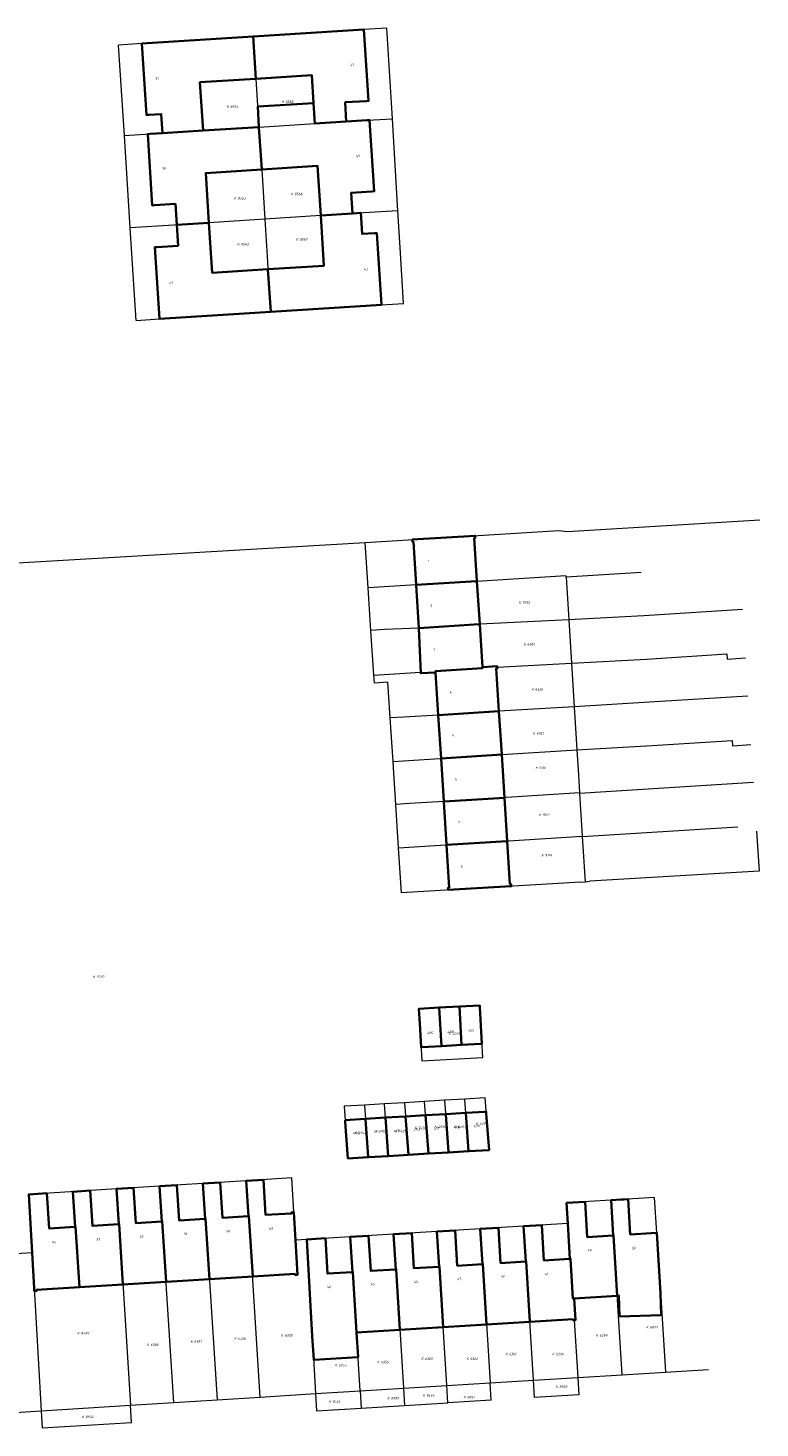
# Model space of a CAD drawing. Header units: metres. Extents: x 162165 to 162962, y 502542 to 503146.
# Tile 9 of 11: x 162840 to 162947, y 502557 to 502760. Entities that reach past the tile are written whole.
import ezdxf
from ezdxf.enums import TextEntityAlignment as Align
from ezdxf.lldxf.tags import DXFTag

# ---------------------------------------------------------------- set-up
doc = ezdxf.new("R2010")
doc.units = ezdxf.units.M
doc.layers.add('B-PV-KG-GRENS_PERCEEL-G', color=150, linetype='KG-PERCEEL-SO', lineweight=5, true_color=0x007fff)
doc.layers.add('B-PV-KG-GRENS_PERCEEL-S', color=150, linetype='Continuous', lineweight=5, true_color=0x007fff)
doc.layers.add('B-PV-OG-BEBOUWING-G', color=7, linetype='Continuous', lineweight=35)
doc.layers.add('B-PV-OG-BEBOUWING_HUISNUMMER-T18', color=10, linetype='Continuous', lineweight=18)
doc.styles.add('NLCS-ISO', font='NLCS-ISO.ttf', dxfattribs={"height": 1.8})
doc.styles.add('NLCS-ISO-M200-T18', font='NLCS-ISO.ttf', dxfattribs={"height": 1.8})
doc.styles.get("Standard").update_dxf_attribs({"font": 'arial.ttf'})
tags = doc.linetypes.add('KG-PERCEEL-SO', pattern='A,5.5,-2,["P",Standard,S=1.8,R=0,X=-0.5,Y=-0.9],-2,5.5,-2,[5,NLCS.SHX,S=0.75,R=0,X=0,Y=0],-2', length=19).pattern_tags.tags
tags[6] = DXFTag(74, 10)

# ---------------------------------------------------------------- blocks, each defined once
blk = doc.blocks.new('SKG-PERCEELNUMMER-SO')
at = {"style": 'NLCS-ISO', "oblique": 10, "flags": 1}
for tag, p in [('GEMEENTECODE', (0, 2.6)), ('PERCEELGROOTTE', (0, -2.4))]:
    blk.add_attdef(tag, text='', height=1.8, dxfattribs=at).set_placement(p, align=Align.MIDDLE_CENTER)
at = {"style": 'NLCS-ISO', "oblique": 10}
blk.add_attdef('SECTIE', text='', height=1.8, dxfattribs=at).set_placement((-0.5, 0), align=Align.MIDDLE_RIGHT)
blk.add_attdef('PERCEELNUMMER', text='', height=1.8, dxfattribs=at).set_placement((0.5, 0), align=Align.MIDDLE_LEFT)

msp = doc.modelspace()

# ---------------------------------------------------------------- linework, layer by layer
at = {"layer": 'B-PV-KG-GRENS_PERCEEL-G'}
for points in [[(162892.468, 502760.062), (162889.135, 502759.849), (162873.057, 502758.823)], [(162893.261, 502746.871), (162892.468, 502760.062)], [(162860.018, 502757.991), (162856.891, 502757.792), (162853.508, 502757.576)], [(162854.34, 502744.437), (162853.508, 502757.576)], [(162873.057, 502758.823), (162860.018, 502757.991)], [(162873.057, 502758.823), (162873.446, 502752.688), (162873.89, 502745.682)], [(162873.89, 502745.682), (162882.014, 502746.2), (162886.57, 502746.491), (162889.606, 502746.662), (162893.261, 502746.871)], [(162894.064, 502733.527), (162893.261, 502746.871)], [(162854.34, 502744.437), (162858.079, 502744.673), (162861.093, 502744.866), (162865.767, 502745.164), (162873.89, 502745.682)], [(162873.89, 502745.682), (162874.281, 502739.514), (162874.739, 502732.292)], [(162855.189, 502731.019), (162854.34, 502744.437)], [(162894.064, 502733.527), (162887.494, 502733.123), (162882.862, 502732.821), (162874.739, 502732.292)], [(162894.431, 502727.428), (162894.064, 502733.527)], [(162863.894, 502731.586), (162855.189, 502731.019)], [(162856.039, 502717.59), (162855.189, 502731.019)], [(162874.739, 502732.292), (162866.615, 502731.764), (162863.894, 502731.586)], [(162874.739, 502732.292), (162875.13, 502726.113)], [(162894.875, 502720.053), (162894.431, 502727.428)], [(162875.13, 502726.113), (162875.199, 502725.024), (162875.591, 502718.83)], [(162856.039, 502717.59), (162859.442, 502717.806), (162875.591, 502718.83)], [(162875.591, 502718.83), (162891.661, 502719.849), (162894.875, 502720.053)], [(162918.695, 502686.936), (162946.644, 502688.643)], [(162889.334, 502685.344), (162917.43, 502687.079)], [(162917.43, 502687.079), (162918.695, 502686.936)], [(162827.2, 502681.7), (162889.334, 502685.344)], [(162889.758, 502678.738), (162889.334, 502685.344)], [(162896.719, 502679.179), (162905.541, 502679.738)], [(162905.541, 502679.738), (162918.46, 502680.557)], [(162918.477, 502680.285), (162918.46, 502680.557)], [(162929.393, 502680.973), (162918.477, 502680.285)], [(162918.477, 502680.285), (162918.864, 502674.13)], [(162896.719, 502679.179), (162889.758, 502678.738)], [(162890.154, 502672.574), (162889.758, 502678.738)], [(162918.864, 502674.13), (162905.938, 502673.461), (162897.119, 502672.902), (162892.129, 502672.701), (162890.154, 502672.574)], [(162944.094, 502675.597), (162929.79, 502674.695), (162918.864, 502674.13)], [(162918.864, 502674.13), (162919.261, 502667.809)], [(162890.571, 502666.074), (162890.154, 502672.574)], [(162890.571, 502666.074), (162897.365, 502666.505), (162897.375, 502666.345), (162899.531, 502666.481), (162899.521, 502666.641), (162906.343, 502667.073), (162906.333, 502667.233), (162908.489, 502667.369), (162908.499, 502667.21), (162919.261, 502667.809)], [(162919.261, 502667.809), (162930.187, 502668.418), (162941.816, 502669.151), (162941.863, 502668.414), (162944.539, 502668.583)], [(162919.261, 502667.809), (162919.659, 502661.481)], [(162892.957, 502659.851), (162892.621, 502665.066), (162890.644, 502664.933), (162890.571, 502666.074)], [(162919.659, 502661.481), (162908.743, 502660.822), (162899.926, 502660.263), (162894.933, 502659.979), (162892.957, 502659.851)], [(162944.89, 502663.042), (162930.583, 502662.14), (162919.659, 502661.481)], [(162919.659, 502661.481), (162920.053, 502655.203)], [(162893.363, 502653.546), (162892.957, 502659.851)], [(162920.053, 502655.203), (162930.98, 502655.862), (162942.613, 502656.596), (162942.661, 502655.829), (162945.336, 502655.999)], [(162893.363, 502653.546), (162909.141, 502654.545), (162920.053, 502655.203)], [(162893.473, 502651.836), (162893.363, 502653.546)], [(162920.053, 502655.203), (162920.278, 502651.614)], [(162893.766, 502647.283), (162893.473, 502651.836)], [(162920.278, 502651.614), (162920.445, 502648.958)], [(162945.685, 502650.487), (162920.449, 502648.898)], [(162920.445, 502648.958), (162900.775, 502647.713), (162895.743, 502647.41), (162893.766, 502647.283)], [(162894.172, 502640.981), (162893.766, 502647.283)], [(162920.445, 502648.958), (162920.449, 502648.898)], [(162920.449, 502648.898), (162920.84, 502642.67)], [(162920.843, 502642.62), (162943.409, 502644.041)], [(162946.133, 502643.434), (162946.501, 502637.623), (162921.921, 502636.138)], [(162894.172, 502640.981), (162920.84, 502642.67)], [(162920.84, 502642.67), (162920.843, 502642.62)], [(162920.843, 502642.62), (162921.254, 502636.074)], [(162920.586, 502636.009), (162894.591, 502634.48), (162894.172, 502640.981)], [(162920.586, 502636.009), (162921.254, 502636.074)], [(162921.254, 502636.074), (162921.921, 502636.138)], [(162903.768, 502604.498), (162900.853, 502604.325)], [(162904.332, 502596.928), (162907.296, 502597.104), (162906.732, 502604.674), (162903.768, 502604.498)], [(162904.332, 502596.928), (162903.768, 502604.498)], [(162889.196, 502603.635), (162886.268, 502603.461), (162886.799, 502595.889), (162889.76, 502596.064)], [(162892.11, 502603.807), (162889.196, 502603.635)], [(162889.196, 502603.635), (162889.76, 502596.064)], [(162895.025, 502603.98), (162892.11, 502603.807)], [(162892.674, 502596.237), (162892.11, 502603.807)], [(162897.939, 502604.153), (162895.025, 502603.98)], [(162895.025, 502603.98), (162895.589, 502596.41)], [(162900.853, 502604.325), (162897.939, 502604.153)], [(162898.503, 502596.583), (162897.939, 502604.153)], [(162900.853, 502604.325), (162901.417, 502596.755)], [(162892.674, 502596.237), (162895.589, 502596.41)], [(162895.589, 502596.41), (162898.503, 502596.583)], [(162898.503, 502596.583), (162901.417, 502596.755)], [(162901.417, 502596.755), (162904.332, 502596.928)], [(162889.76, 502596.064), (162892.674, 502596.237)], [(162872.04, 502592.635), (162865.752, 502592.24)], [(162880.822, 502584.119), (162879.171, 502584.019), (162878.646, 502593.049), (162872.04, 502592.635)], [(162874.082, 502561.23), (162872.432, 502587.52), (162872.361, 502587.516), (162872.04, 502592.635)], [(162853.197, 502591.453), (162840.452, 502590.654), (162840.944, 502582.189)], [(162859.464, 502591.846), (162853.197, 502591.453)], [(162853.197, 502591.453), (162853.518, 502586.334), (162853.588, 502586.338), (162855.24, 502560.045)], [(162865.752, 502592.24), (162859.464, 502591.846)], [(162861.506, 502560.439), (162859.856, 502586.73), (162859.785, 502586.726), (162859.464, 502591.846)], [(162865.752, 502592.24), (162866.073, 502587.121), (162866.143, 502587.125), (162867.795, 502560.835)], [(162925.009, 502589.808), (162918.569, 502589.417), (162918.742, 502586.423)], [(162931.292, 502590.19), (162925.009, 502589.808)], [(162926.62, 502564.447), (162925.39, 502584.692), (162925.32, 502584.688), (162925.009, 502589.808)], [(162931.292, 502590.19), (162931.603, 502585.07), (162931.673, 502585.074), (162932.903, 502564.829)], [(162918.742, 502586.423), (162912.306, 502586.032)], [(162918.742, 502586.423), (162919.037, 502581.301), (162919.134, 502581.307), (162919.486, 502575.525), (162919.646, 502575.535), (162919.837, 502572.391), (162919.677, 502572.381), (162920.184, 502564.054)], [(162887.152, 502584.504), (162880.822, 502584.119)], [(162880.822, 502584.119), (162882.114, 502561.735)], [(162893.44, 502584.886), (162887.152, 502584.504)], [(162888.582, 502562.129), (162887.533, 502579.387), (162887.463, 502579.383), (162887.152, 502584.504)], [(162899.729, 502585.268), (162893.44, 502584.886)], [(162893.44, 502584.886), (162893.751, 502579.765), (162893.821, 502579.769), (162894.87, 502562.512)], [(162906.017, 502585.65), (162899.729, 502585.268)], [(162901.158, 502562.895), (162900.109, 502580.151), (162900.04, 502580.147), (162899.729, 502585.268)], [(162912.306, 502586.032), (162906.017, 502585.65)], [(162906.017, 502585.65), (162906.328, 502580.529), (162906.398, 502580.533), (162907.447, 502563.278)], [(162913.735, 502563.662), (162912.686, 502580.915), (162912.617, 502580.911), (162912.306, 502586.032)], [(162840.944, 502582.189), (162832.425, 502581.649)], [(162840.944, 502582.189), (162842.274, 502559.23)], [(162913.735, 502563.662), (162920.184, 502564.054)], [(162920.184, 502564.054), (162920.336, 502561.559), (162913.887, 502561.166), (162913.735, 502563.662)], [(162920.184, 502564.054), (162926.62, 502564.447)], [(162926.62, 502564.447), (162932.903, 502564.829)], [(162932.903, 502564.829), (162939.185, 502565.212)], [(162882.114, 502561.735), (162888.582, 502562.129)], [(162888.582, 502562.129), (162894.87, 502562.512)], [(162888.582, 502562.129), (162888.734, 502559.634)], [(162894.87, 502562.512), (162901.158, 502562.895)], [(162894.87, 502562.512), (162895.022, 502560.017)], [(162901.158, 502562.895), (162907.447, 502563.278)], [(162901.31, 502560.4), (162901.158, 502562.895)], [(162907.447, 502563.278), (162913.735, 502563.662)], [(162907.599, 502560.783), (162907.447, 502563.278)], [(162842.274, 502559.23), (162855.24, 502560.045)], [(162842.274, 502559.23), (162842.418, 502556.734), (162855.397, 502557.55), (162855.24, 502560.045)], [(162855.24, 502560.045), (162861.506, 502560.439)], [(162861.506, 502560.439), (162867.795, 502560.835)], [(162867.795, 502560.835), (162874.082, 502561.23)], [(162874.082, 502561.23), (162882.114, 502561.735)], [(162882.114, 502561.735), (162882.258, 502559.239)], [(162888.734, 502559.634), (162895.022, 502560.017)], [(162895.022, 502560.017), (162901.31, 502560.4)], [(162907.599, 502560.783), (162901.31, 502560.4)], [(162833.946, 502558.706), (162842.274, 502559.23)], [(162882.258, 502559.239), (162888.734, 502559.634)]]:
    msp.add_lwpolyline(points, dxfattribs=at)
msp.add_lwpolyline([(162897.104, 502617.618), (162897.531, 502610.039), (162906.376, 502610.546), (162905.95, 502618.106)], close=True, dxfattribs=at)
at = {"layer": 'B-PV-OG-BEBOUWING-G'}
for points in [[(162889.135, 502759.849), (162873.057, 502758.823), (162873.446, 502752.688), (162881.57, 502753.203), (162881.826, 502749.163), (162882.014, 502746.2), (162886.57, 502746.491), (162886.413, 502749.273), (162889.449, 502749.444), (162889.798, 502749.464)], [(162865.767, 502745.164), (162865.323, 502752.174), (162873.446, 502752.688), (162873.057, 502758.823), (162856.891, 502757.792), (162857.552, 502747.432), (162857.901, 502747.454), (162859.688, 502747.569), (162859.866, 502744.788)], [(162873.89, 502745.682), (162874.281, 502739.514), (162882.405, 502740.029), (162882.862, 502732.821), (162887.494, 502733.123), (162887.296, 502736.146), (162890.281, 502736.329), (162890.63, 502736.35), (162889.955, 502746.682), (162889.606, 502746.662), (162886.57, 502746.491), (162882.014, 502746.2), (162881.826, 502749.163), (162873.701, 502748.645)], [(162866.615, 502731.764), (162866.157, 502739), (162874.281, 502739.514), (162873.89, 502745.682), (162865.767, 502745.164), (162859.866, 502744.788), (162858.079, 502744.673), (162857.73, 502744.651), (162858.39, 502734.298), (162858.739, 502734.32), (162861.753, 502734.513), (162861.948, 502731.46)], [(162882.862, 502732.821), (162883.323, 502725.539), (162875.199, 502725.024), (162875.591, 502718.83), (162891.661, 502719.849), (162891.001, 502730.283), (162890.652, 502730.262), (162888.865, 502730.152), (162888.679, 502733.196), (162887.494, 502733.123)], [(162859.442, 502717.806), (162875.591, 502718.83), (162875.199, 502725.024), (162867.075, 502724.51), (162866.615, 502731.764), (162861.948, 502731.46), (162862.14, 502728.447), (162859.126, 502728.255), (162858.777, 502728.233)], [(162905.144, 502686), (162905.304, 502686.01), (162905.284, 502686.325), (162896.14, 502685.763), (162896.16, 502685.445), (162896.32, 502685.455), (162896.719, 502679.179), (162905.541, 502679.738)], [(162896.719, 502679.179), (162897.119, 502672.902), (162905.888, 502673.458), (162905.938, 502673.461), (162905.541, 502679.738)], [(162905.938, 502673.461), (162905.888, 502673.458), (162897.119, 502672.902), (162897.375, 502666.345), (162899.531, 502666.481), (162899.521, 502666.641), (162906.343, 502667.073), (162906.333, 502667.233)], [(162908.743, 502660.822), (162908.349, 502667.04), (162908.509, 502667.05), (162908.489, 502667.369), (162906.333, 502667.233), (162906.343, 502667.073), (162899.521, 502666.641), (162899.531, 502666.481), (162899.926, 502660.263)], [(162909.14, 502654.545), (162908.743, 502660.822), (162899.926, 502660.263), (162900.325, 502653.987)], [(162909.538, 502648.268), (162909.14, 502654.545), (162900.325, 502653.987), (162900.724, 502647.71), (162900.775, 502647.713)], [(162901.174, 502641.425), (162909.887, 502641.977), (162909.937, 502641.98), (162909.538, 502648.268), (162900.775, 502647.713), (162900.724, 502647.71), (162901.124, 502641.422)], [(162901.519, 502635.207), (162901.359, 502635.198), (162901.379, 502634.89), (162910.514, 502635.418), (162910.494, 502635.736), (162910.334, 502635.727), (162909.937, 502641.98), (162909.887, 502641.977), (162901.174, 502641.425), (162901.124, 502641.422)], [(162897.225, 502615.464), (162897.418, 502612.036), (162897.573, 502612.045), (162900.383, 502612.206), (162900.069, 502617.782), (162897.104, 502617.618)], [(162903.299, 502612.373), (162902.985, 502617.942), (162900.069, 502617.782), (162900.383, 502612.206)], [(162902.985, 502617.942), (162903.299, 502612.373), (162906.051, 502612.535), (162906.263, 502612.543), (162905.965, 502617.843), (162905.95, 502618.106)], [(162901.006, 502602.281), (162901.413, 502596.806), (162901.417, 502596.756), (162904.332, 502596.928), (162903.917, 502602.504), (162901.002, 502602.331)], [(162904.332, 502596.928), (162907.296, 502597.104), (162906.902, 502602.401), (162906.881, 502602.68), (162906.702, 502602.669), (162903.917, 502602.504)], [(162886.408, 502601.466), (162886.427, 502601.2), (162886.799, 502595.889), (162889.76, 502596.064), (162889.756, 502596.115), (162889.349, 502601.59), (162889.345, 502601.64)], [(162889.345, 502601.64), (162889.349, 502601.59), (162889.756, 502596.115), (162889.76, 502596.064), (162892.674, 502596.237), (162892.259, 502601.813)], [(162895.589, 502596.41), (162895.174, 502601.986), (162892.259, 502601.813), (162892.674, 502596.237)], [(162898.503, 502596.583), (162898.088, 502602.158), (162895.174, 502601.986), (162895.589, 502596.41)], [(162901.417, 502596.756), (162901.413, 502596.806), (162901.006, 502602.281), (162901.002, 502602.331), (162898.088, 502602.158), (162898.503, 502596.583)], [(162872.361, 502587.516), (162868.569, 502587.278), (162868.247, 502592.396), (162865.752, 502592.239), (162866.073, 502587.121), (162866.143, 502587.125), (162866.695, 502578.339), (162872.984, 502578.726), (162872.432, 502587.52)], [(162878.615, 502588.068), (162878.624, 502587.908), (162874.857, 502587.672), (162874.535, 502592.791), (162872.04, 502592.634), (162872.361, 502587.516), (162872.432, 502587.52), (162872.984, 502578.726), (162879.137, 502579.104), (162879.146, 502578.944), (162879.465, 502578.964), (162879.171, 502584.019), (162878.934, 502588.088)], [(162847.2, 502585.937), (162843.428, 502585.7), (162843.107, 502590.817), (162840.452, 502590.654), (162840.944, 502582.189), (162841.242, 502577.048), (162841.267, 502576.615), (162841.586, 502576.635), (162841.577, 502576.795), (162847.821, 502577.179), (162847.271, 502585.941)], [(162847.2, 502585.937), (162847.271, 502585.941), (162847.821, 502577.179), (162854.139, 502577.568), (162853.588, 502586.338), (162853.518, 502586.334), (162849.695, 502586.093), (162849.374, 502591.211), (162846.879, 502591.054)], [(162853.588, 502586.338), (162854.139, 502577.568), (162860.407, 502577.953), (162859.856, 502586.73), (162859.785, 502586.726), (162856.004, 502586.488), (162855.682, 502591.607), (162853.197, 502591.451), (162853.518, 502586.334)], [(162859.856, 502586.73), (162860.407, 502577.953), (162866.695, 502578.339), (162866.143, 502587.125), (162866.073, 502587.121), (162862.291, 502586.883), (162861.969, 502592.002), (162859.464, 502591.844), (162859.785, 502586.726)], [(162925.39, 502584.692), (162925.32, 502584.688), (162921.57, 502584.46), (162921.275, 502589.581), (162918.569, 502589.417), (162918.742, 502586.423), (162919.037, 502581.301), (162919.134, 502581.307), (162919.486, 502575.525), (162919.646, 502575.535), (162925.923, 502575.916)], [(162925.32, 502584.688), (162925.39, 502584.692), (162925.923, 502575.916), (162926.147, 502575.93), (162926.248, 502572.932), (162932.305, 502573.136), (162932.206, 502576.298), (162931.673, 502585.074), (162931.603, 502585.07), (162927.815, 502584.84), (162927.504, 502589.96), (162926.862, 502589.92), (162926.535, 502589.9), (162925.009, 502589.808)], [(162919.486, 502575.525), (162919.134, 502581.307), (162919.037, 502581.301), (162915.264, 502581.072), (162914.968, 502586.194), (162912.306, 502586.032), (162912.617, 502580.911), (162912.686, 502580.915), (162913.219, 502572.15), (162919.508, 502572.532), (162919.518, 502572.372), (162919.837, 502572.391), (162919.646, 502575.535)], [(162881.633, 502570.069), (162881.832, 502566.623), (162888.285, 502567.015), (162888.066, 502570.62), (162887.533, 502579.387), (162887.463, 502579.383), (162883.821, 502579.162), (162883.526, 502584.284), (162880.822, 502584.119)], [(162888.066, 502570.62), (162894.354, 502571.003), (162893.821, 502579.769), (162893.751, 502579.765), (162890.11, 502579.544), (162889.815, 502584.666), (162887.152, 502584.504), (162887.463, 502579.383), (162887.533, 502579.387)], [(162900.642, 502571.385), (162900.109, 502580.151), (162900.04, 502580.147), (162896.398, 502579.925), (162896.103, 502585.048), (162893.44, 502584.886), (162893.751, 502579.765), (162893.821, 502579.769), (162894.354, 502571.003)], [(162902.687, 502580.308), (162902.392, 502585.43), (162899.729, 502585.268), (162900.04, 502580.147), (162900.109, 502580.151), (162900.642, 502571.385), (162906.931, 502571.768), (162906.398, 502580.533), (162906.328, 502580.529)], [(162906.931, 502571.768), (162913.219, 502572.15), (162912.686, 502580.915), (162912.617, 502580.911), (162908.975, 502580.69), (162908.679, 502585.812), (162906.017, 502585.65), (162906.328, 502580.529), (162906.398, 502580.533)]]:
    msp.add_lwpolyline(points, close=True, dxfattribs=at)

# ---------------------------------------------------------------- block references
at = {"layer": 'B-PV-KG-GRENS_PERCEEL-S', "xscale": 0.2, "yscale": 0.2, "zscale": 0.2}
for p, values in [((162869.608, 502748.643), {'PERCEELNUMMER': '8564', 'SECTIE': 'K'}), ((162877.629, 502749.361), {'PERCEELNUMMER': '8565', 'SECTIE': 'K'}), ((162870.685, 502735.355), {'PERCEELNUMMER': '8563', 'SECTIE': 'K'}), ((162878.945, 502735.953), {'PERCEELNUMMER': '8566', 'SECTIE': 'K'}), ((162871.164, 502728.651), {'PERCEELNUMMER': '8562', 'SECTIE': 'K'}), ((162879.664, 502729.369), {'PERCEELNUMMER': '8567', 'SECTIE': 'K'}), ((162912.02, 502676.608), {'PERCEELNUMMER': '7932', 'SECTIE': 'K'}), ((162912.752, 502670.548), {'PERCEELNUMMER': '6951', 'SECTIE': 'K'}), ((162913.895, 502664.007), {'PERCEELNUMMER': '6320', 'SECTIE': 'K'}), ((162914.095, 502657.631), {'PERCEELNUMMER': '6321', 'SECTIE': 'K'}), ((162914.47, 502652.602), {'PERCEELNUMMER': '9116', 'SECTIE': 'K'}), ((162914.971, 502645.792), {'PERCEELNUMMER': '9117', 'SECTIE': 'K'}), ((162915.33, 502639.914), {'PERCEELNUMMER': '9118', 'SECTIE': 'K'}), ((162850.185, 502622.247), {'PERCEELNUMMER': '9397', 'SECTIE': 'K'}), ((162901.905, 502614.042), {'PERCEELNUMMER': '2376', 'SECTIE': 'K'}), ((162896.907, 502600.308), {'PERCEELNUMMER': '7428', 'SECTIE': 'K'}), ((162899.796, 502600.483), {'PERCEELNUMMER': '6090', 'SECTIE': 'K'}), ((162902.684, 502600.483), {'PERCEELNUMMER': '6297', 'SECTIE': 'K'}), ((162905.835, 502600.965), {'PERCEELNUMMER': '6298', 'SECTIE': 'K'}), ((162888.198, 502599.608), {'PERCEELNUMMER': '6952', 'SECTIE': 'K'}), ((162891.174, 502599.827), {'PERCEELNUMMER': '6953', 'SECTIE': 'K'}), ((162894.019, 502599.827), {'PERCEELNUMMER': '7427', 'SECTIE': 'K'}), ((162847.938, 502570.496), {'PERCEELNUMMER': '8489', 'SECTIE': 'K'}), ((162870.724, 502569.738), {'PERCEELNUMMER': '6306', 'SECTIE': 'K'}), ((162877.514, 502570.19), {'PERCEELNUMMER': '6305', 'SECTIE': 'K'}), ((162923.235, 502570.19), {'PERCEELNUMMER': '6299', 'SECTIE': 'K'}), ((162930.551, 502571.368), {'PERCEELNUMMER': '6093', 'SECTIE': 'K'}), ((162858.049, 502568.832), {'PERCEELNUMMER': '6308', 'SECTIE': 'K'}), ((162864.387, 502569.285), {'PERCEELNUMMER': '6307', 'SECTIE': 'K'}), ((162885.34, 502565.865), {'PERCEELNUMMER': '6955', 'SECTIE': 'K'}), ((162891.469, 502566.31), {'PERCEELNUMMER': '6956', 'SECTIE': 'K'}), ((162897.885, 502566.795), {'PERCEELNUMMER': '6303', 'SECTIE': 'K'}), ((162904.449, 502566.795), {'PERCEELNUMMER': '6302', 'SECTIE': 'K'}), ((162910.107, 502567.474), {'PERCEELNUMMER': '6301', 'SECTIE': 'K'}), ((162916.897, 502567.474), {'PERCEELNUMMER': '6300', 'SECTIE': 'K'}), ((162917.401, 502562.738), {'PERCEELNUMMER': '8933', 'SECTIE': 'K'}), ((162884.464, 502560.588), {'PERCEELNUMMER': '8504', 'SECTIE': 'K'}), ((162892.97, 502561.052), {'PERCEELNUMMER': '8505', 'SECTIE': 'K'}), ((162898.09, 502561.456), {'PERCEELNUMMER': '9495', 'SECTIE': 'K'}), ((162904.017, 502561.223), {'PERCEELNUMMER': '9091', 'SECTIE': 'K'}), ((162848.597, 502558.361), {'PERCEELNUMMER': '8932', 'SECTIE': 'K'})]:
    msp.add_blockref('SKG-PERCEELNUMMER-SO', p, dxfattribs=at).add_auto_attribs(values)

# ---------------------------------------------------------------- texts
at = {"layer": 'B-PV-OG-BEBOUWING_HUISNUMMER-T18', "style": 'NLCS-ISO-M200-T18'}
for s, p in [('47', (162887.456, 502754.697)), ('37', (162859.127, 502752.718)), ('45', (162888.29, 502741.485)), ('39', (162860.052, 502739.667)), ('43', (162889.438, 502725.04)), ('41', (162861.105, 502723.065)), ('1', (162898.505, 502682.603)), ('2', (162898.915, 502676.166)), ('3', (162899.259, 502669.801)), ('4', (162901.742, 502663.601)), ('5', (162902.122, 502657.251)), ('6', (162902.52, 502650.975)), ('7', (162902.919, 502644.692)), ('8', (162903.332, 502638.269)), ('48A', (162904.669, 502614.452)), ('48C', (162898.788, 502614.12)), ('48B', (162901.729, 502614.286)), ('47C', (162899.705, 502600.251)), ('47B', (162902.62, 502600.424)), ('47A', (162905.559, 502600.598)), ('47G', (162888.031, 502599.555)), ('47F', (162890.963, 502599.733)), ('47E', (162893.877, 502599.906)), ('47D', (162896.791, 502600.078)), ('53', (162850.556, 502584.144)), ('52', (162856.847, 502584.538)), ('51', (162863.248, 502584.939)), ('50', (162869.441, 502585.328)), ('49', (162875.653, 502585.718)), ('54', (162844.141, 502583.731)), ('40', (162921.894, 502582.547)), ('39', (162928.283, 502582.867)), ('44', (162896.71, 502578.001)), ('43', (162902.998, 502578.383)), ('42', (162909.287, 502578.765)), ('41', (162915.678, 502579.093)), ('46', (162884.072, 502577.221)), ('45', (162890.422, 502577.619))]:
    msp.add_text(s, height=0.36, rotation=3.5, dxfattribs=at).set_placement(p, align=Align.MIDDLE)

doc.saveas('drawing.dxf')
